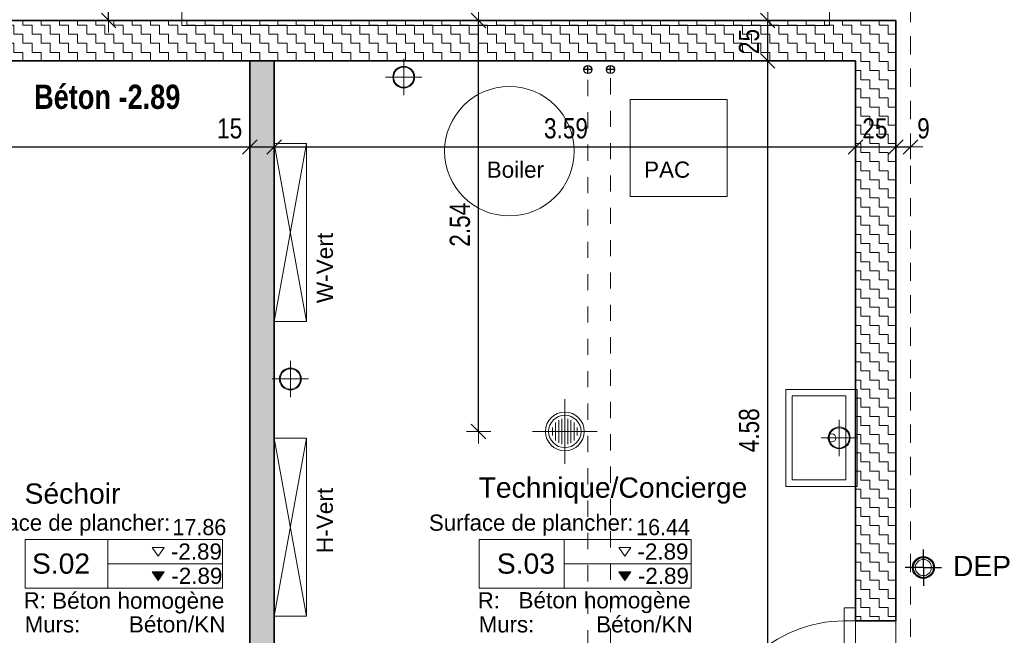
# Model space of a CAD drawing. Header units: metres. Extents: x -75 to 65, y -68 to 92.
# Tile 28 of 32: x 17.53 to 23.61, y 7.25 to 11.06. Entities that reach past the tile are written whole.
import ezdxf

# ---------------------------------------------------------------- set-up
doc = ezdxf.new("R2010")
doc.units = ezdxf.units.M
doc.header["$LTSCALE"] = 0.1
doc.header["$PDMODE"] = 65
for name, pattern in [('AUSGEZOGEN', [0]), ('STRICHLINIE2_S3', [0.25, 0.2, -0.05]), ('STRICHLINIE_S4', [0.275, 0.175, -0.05, 0, -0.05])]:
    doc.linetypes.add(name, pattern=pattern)
for name, color, linetype in [('XR$1$010 Fenêtres', 7, 'Continuous'), ('XR$1$010 Murs extérieurs', 7, 'Continuous'), ('XR$1$010 Murs extérieurs – Hachures des composants', 7, 'Continuous'), ('XR$1$015 Murs intérieurs', 7, 'Continuous'), ('XR$1$035 Dalles', 7, 'Continuous'), ('XR$1$060 Mobilier incorporé', 7, 'Continuous'), ('XR$1$065 Mobilier installé', 7, 'Continuous'), ('XR$1$080 Définition des locaux – Contour', 7, 'Continuous'), ('XR$1$255 Éléments graphiques du plan', 7, 'Continuous'), ('XR$2$080 Définition des locaux – Cadre de texte', 7, 'Continuous'), ('XR$2$080 Définition des locaux – Hachure', 7, 'Continuous'), ('XR$2$080 Définition des locaux – Texte', 7, 'Continuous'), ('XR$2$160 Annotations 1_50', 7, 'Continuous')]:
    doc.layers.add(name, color=color, linetype=linetype)
doc.layers.add('XR$2$STANDARD_1', color=7, linetype='Continuous', lineweight=25)
doc.styles.add('ARIAL', font='arial.ttf')
doc.dimstyles.new('DIMSTYLE_3', dxfattribs={"dimtxt": 0.125, "dimasz": 0.15, "dimexe": 0, "dimexo": 0, "dimgap": 0.0625, "dimtad": 2, "dimrnd": 0.005, "dimzin": 4, "dimdsep": 46, "dimtxsty": 'ARIAL', "dimblk1": 'ALL_ML_STRICH', "dimblk2": 'ALL_ML_STRICH', "dimsah": 1, "dimcen": 0, "dimclrd": 7, "dimclre": 7, "dimclrt": 7, "dimadec": 0, "dimazin": 0, "dimtfac": 1, "dimtdec": 0, "dimtix": 1, "dimtmove": 2, "dimatfit": 3, "dimfxl": 0, "dimtzin": 0, "dimlwd": 0, "dimlwe": 18, "dimarcsym": 0})
doc.dimstyles.new('DIMSTYLE_7', dxfattribs={"dimtxt": 0.125, "dimasz": 0.15, "dimexe": 0, "dimexo": 0, "dimgap": 0.0625, "dimtad": 2, "dimdec": 1, "dimlfac": 100, "dimrnd": 0.5, "dimzin": 4, "dimdsep": 46, "dimtxsty": 'ARIAL', "dimblk1": 'ALL_ML_STRICH', "dimblk2": 'ALL_ML_STRICH', "dimsah": 1, "dimcen": 0, "dimclrd": 7, "dimclre": 7, "dimclrt": 7, "dimadec": 0, "dimazin": 0, "dimtfac": 1, "dimtdec": 0, "dimtix": 1, "dimtmove": 2, "dimatfit": 3, "dimfxl": 0, "dimtvp": 1.2, "dimtzin": 0, "dimlwd": 0, "dimlwe": 18, "dimarcsym": 0})
pattern_1 = [(0, (0.1125, 0.1125), (0.05625, 0.05625), [0.05625, -0.05625]), (90, (0.1125, 0.1125), (-0.05625, 0.05625), [0.05625, -0.05625])]

# ---------------------------------------------------------------- blocks, each defined once
blk = doc.blocks.new('COMPLEXOBJECT_16')
at = {"layer": 'XR$1$065 Mobilier installé', "color": 7, "linetype": 'AUSGEZOGEN', "lineweight": 13, "transparency": 33554687}
for start, end in [(90, 270), (270, 90)]:
    blk.add_arc((23.1113, 7.6721), 0.05, start, end, dxfattribs=at)
blk = doc.blocks.new('ALL_ML_STRICH')
at = {"color": 0, "linetype": 'ByBlock', "lineweight": -2}
for p, q in [((0, -0.5), (0, 0.5)), ((-1, 0), (0.5, 0)), ((-0.3, -0.3), (0.3, 0.3))]:
    blk.add_line(p, q, dxfattribs=at)
blk = doc.blocks.new('*D40')
at = {"layer": 'DEFPOINTS', "color": 7, "linetype": 'AUSGEZOGEN', "lineweight": 18, "transparency": 16777216}
for p in [(18.0794, 16.1035), (18.0794, 11.0535), (18.0794, 11.0535)]:
    blk.add_point(p, dxfattribs=at)
at = {"layer": 'XR$2$STANDARD_1', "color": 7, "linetype": 'AUSGEZOGEN', "lineweight": -2, "transparency": 16777216}
for p, q in [((18.0794, 16.1035), (18.0794, 16.1035)), ((18.0794, 11.0535), (18.0794, 16.1035)), ((18.0794, 11.0535), (18.0794, 11.0535))]:
    blk.add_line(p, q, dxfattribs=at)
at = {"layer": 'XR$2$STANDARD_1', "color": 7, "linetype": 'AUSGEZOGEN', "lineweight": 18, "transparency": 16777216, "xscale": 0.15, "yscale": 0.15, "zscale": 0.15}
for p, rotation in [((18.0794, 16.1035), 90), ((18.0794, 11.0535), 270)]:
    blk.add_blockref('ALL_ML_STRICH', p, dxfattribs=dict(at, rotation=rotation))
at = {"layer": 'XR$2$STANDARD_1', "color": 7, "linetype": 'AUSGEZOGEN', "lineweight": 18, "transparency": 16777216, "insert": (17.9647, 13.5854), "char_height": 0.125, "width": 0.4, "attachment_point": 5, "rotation": 90, "style": 'ARIAL'}
blk.add_mtext('\\W0.80;\\A1;{\\A1;{5.05\\H0.082500;\\S^ ;}}', dxfattribs=at)
blk = doc.blocks.new('*D74')
at = {"layer": 'DEFPOINTS', "color": 7, "linetype": 'AUSGEZOGEN', "lineweight": 18, "transparency": 16777216}
for p in [(20.329, 11.0535), (20.265, 8.5135), (20.364, 8.5135)]:
    blk.add_point(p, dxfattribs=at)
at = {"layer": 'XR$2$STANDARD_1', "color": 7, "linetype": 'AUSGEZOGEN', "lineweight": -2, "transparency": 16777216}
for p, q in [((20.364, 11.0535), (20.364, 11.0535)), ((20.364, 8.5135), (20.364, 11.0535)), ((20.364, 8.5135), (20.364, 8.5135))]:
    blk.add_line(p, q, dxfattribs=at)
at = {"layer": 'XR$2$STANDARD_1', "color": 7, "linetype": 'AUSGEZOGEN', "lineweight": 18, "transparency": 16777216, "xscale": 0.15, "yscale": 0.15, "zscale": 0.15}
for p, rotation in [((20.364, 11.0535), 90), ((20.364, 8.5135), 270)]:
    blk.add_blockref('ALL_ML_STRICH', p, dxfattribs=dict(at, rotation=rotation))
at = {"layer": 'XR$2$STANDARD_1', "color": 7, "linetype": 'AUSGEZOGEN', "lineweight": 18, "transparency": 16777216, "insert": (20.2493, 9.7909), "char_height": 0.125, "width": 0.4, "attachment_point": 5, "rotation": 90, "style": 'ARIAL'}
blk.add_mtext('\\W0.80;\\A1;{\\A1;{2.54\\H0.082500;\\S^ ;}}', dxfattribs=at)
blk = doc.blocks.new('*D111')
at = {"layer": 'DEFPOINTS', "color": 7, "linetype": 'AUSGEZOGEN', "lineweight": 18, "transparency": 16777216}
for p in [(15.0518, 10.28), (15.0518, 10.2717), (18.9518, 9.9746)]:
    blk.add_point(p, dxfattribs=at)
at = {"layer": 'XR$2$STANDARD_1', "color": 7, "linetype": 'AUSGEZOGEN', "lineweight": -2, "transparency": 16777216}
for p, q in [((15.0518, 10.2717), (15.0518, 10.2717)), ((15.0518, 10.2717), (18.9518, 10.2717)), ((18.9518, 10.2717), (18.9518, 10.2717))]:
    blk.add_line(p, q, dxfattribs=at)
at = {"layer": 'XR$2$STANDARD_1', "color": 7, "linetype": 'AUSGEZOGEN', "lineweight": 18, "transparency": 16777216, "xscale": 0.15, "yscale": 0.15, "zscale": 0.15, "rotation": 180}
blk.add_blockref('ALL_ML_STRICH', (15.0518, 10.2717), dxfattribs=at)
at = {"layer": 'XR$2$STANDARD_1', "color": 7, "linetype": 'AUSGEZOGEN', "lineweight": 18, "transparency": 16777216, "xscale": 0.15, "yscale": 0.15, "zscale": 0.15}
blk.add_blockref('ALL_ML_STRICH', (18.9518, 10.2717), dxfattribs=at)
at = {"layer": 'XR$2$STANDARD_1', "color": 7, "linetype": 'AUSGEZOGEN', "lineweight": 18, "transparency": 16777216, "insert": (17.0092, 10.3864), "char_height": 0.125, "width": 0.4, "attachment_point": 5, "style": 'ARIAL'}
blk.add_mtext('\\W0.80;\\A1;{\\A1;{3.90\\H0.082500;\\S^ ;}}', dxfattribs=at)
blk = doc.blocks.new('*D112')
at = {"layer": 'DEFPOINTS', "color": 7, "linetype": 'AUSGEZOGEN', "lineweight": 18, "transparency": 16777216}
for p in [(19.1018, 10.4322), (18.9518, 10.2717), (18.9518, 9.9746)]:
    blk.add_point(p, dxfattribs=at)
at = {"layer": 'XR$2$STANDARD_1', "color": 7, "linetype": 'AUSGEZOGEN', "lineweight": -2, "transparency": 16777216}
for p, q in [((18.9518, 10.2717), (18.9518, 10.2717)), ((18.9518, 10.2717), (19.1018, 10.2717)), ((19.1018, 10.2717), (19.1018, 10.2717))]:
    blk.add_line(p, q, dxfattribs=at)
at = {"layer": 'XR$2$STANDARD_1', "color": 7, "linetype": 'AUSGEZOGEN', "lineweight": 18, "transparency": 16777216, "xscale": 0.15, "yscale": 0.15, "zscale": 0.15, "rotation": 180}
blk.add_blockref('ALL_ML_STRICH', (18.9518, 10.2717), dxfattribs=at)
at = {"layer": 'XR$2$STANDARD_1', "color": 7, "linetype": 'AUSGEZOGEN', "lineweight": 18, "transparency": 16777216, "xscale": 0.15, "yscale": 0.15, "zscale": 0.15}
blk.add_blockref('ALL_ML_STRICH', (19.1018, 10.2717), dxfattribs=at)
at = {"layer": 'XR$2$STANDARD_1', "color": 7, "linetype": 'AUSGEZOGEN', "lineweight": 18, "transparency": 16777216, "insert": (18.827, 10.3863), "char_height": 0.125, "width": 0.4, "attachment_point": 5, "style": 'ARIAL'}
blk.add_mtext('\\W0.80;\\A1;{\\A1;{15\\H0.082500;\\S^ ;}}', dxfattribs=at)
blk = doc.blocks.new('*D113')
at = {"layer": 'DEFPOINTS', "color": 7, "linetype": 'AUSGEZOGEN', "lineweight": 18, "transparency": 16777216}
for p in [(22.6918, 10.5161), (19.1018, 10.4322), (19.1018, 10.2717)]:
    blk.add_point(p, dxfattribs=at)
at = {"layer": 'XR$2$STANDARD_1', "color": 7, "linetype": 'AUSGEZOGEN', "lineweight": -2, "transparency": 16777216}
for p, q in [((19.1018, 10.2717), (19.1018, 10.2717)), ((19.1018, 10.2717), (22.6918, 10.2717)), ((22.6918, 10.2717), (22.6918, 10.2717))]:
    blk.add_line(p, q, dxfattribs=at)
at = {"layer": 'XR$2$STANDARD_1', "color": 7, "linetype": 'AUSGEZOGEN', "lineweight": 18, "transparency": 16777216, "xscale": 0.15, "yscale": 0.15, "zscale": 0.15, "rotation": 180}
blk.add_blockref('ALL_ML_STRICH', (19.1018, 10.2717), dxfattribs=at)
at = {"layer": 'XR$2$STANDARD_1', "color": 7, "linetype": 'AUSGEZOGEN', "lineweight": 18, "transparency": 16777216, "xscale": 0.15, "yscale": 0.15, "zscale": 0.15}
blk.add_blockref('ALL_ML_STRICH', (22.6918, 10.2717), dxfattribs=at)
at = {"layer": 'XR$2$STANDARD_1', "color": 7, "linetype": 'AUSGEZOGEN', "lineweight": 18, "transparency": 16777216, "insert": (20.9039, 10.3864), "char_height": 0.125, "width": 0.4, "attachment_point": 5, "style": 'ARIAL'}
blk.add_mtext('\\W0.80;\\A1;{\\A1;{3.59\\H0.082500;\\S^ ;}}', dxfattribs=at)
blk = doc.blocks.new('*D114')
at = {"layer": 'DEFPOINTS', "color": 7, "linetype": 'AUSGEZOGEN', "lineweight": 18, "transparency": 16777216}
for p in [(22.9418, 10.591), (22.6918, 10.5161), (22.6918, 10.2717)]:
    blk.add_point(p, dxfattribs=at)
at = {"layer": 'XR$2$STANDARD_1', "color": 7, "linetype": 'AUSGEZOGEN', "lineweight": -2, "transparency": 16777216}
for p, q in [((22.6918, 10.2717), (22.6918, 10.2717)), ((22.6918, 10.2717), (22.9418, 10.2717)), ((22.9418, 10.2717), (22.9418, 10.2717))]:
    blk.add_line(p, q, dxfattribs=at)
at = {"layer": 'XR$2$STANDARD_1', "color": 7, "linetype": 'AUSGEZOGEN', "lineweight": 18, "transparency": 16777216, "xscale": 0.15, "yscale": 0.15, "zscale": 0.15, "rotation": 180}
blk.add_blockref('ALL_ML_STRICH', (22.6918, 10.2717), dxfattribs=at)
at = {"layer": 'XR$2$STANDARD_1', "color": 7, "linetype": 'AUSGEZOGEN', "lineweight": 18, "transparency": 16777216, "xscale": 0.15, "yscale": 0.15, "zscale": 0.15}
blk.add_blockref('ALL_ML_STRICH', (22.9418, 10.2717), dxfattribs=at)
at = {"layer": 'XR$2$STANDARD_1', "color": 7, "linetype": 'AUSGEZOGEN', "lineweight": 18, "transparency": 16777216, "insert": (22.8119, 10.3863), "char_height": 0.125, "width": 0.4, "attachment_point": 5, "style": 'ARIAL'}
blk.add_mtext('\\W0.80;\\A1;{\\A1;{25\\H0.082500;\\S^ ;}}', dxfattribs=at)
blk = doc.blocks.new('*D115')
at = {"layer": 'DEFPOINTS', "color": 7, "linetype": 'AUSGEZOGEN', "lineweight": 18, "transparency": 16777216}
for p in [(22.9418, 10.591), (23.0318, 10.6384), (22.9418, 10.2717)]:
    blk.add_point(p, dxfattribs=at)
at = {"layer": 'XR$2$STANDARD_1', "color": 7, "linetype": 'AUSGEZOGEN', "lineweight": -2, "transparency": 16777216}
for p, q in [((22.9418, 10.2717), (22.9418, 10.2717)), ((22.9418, 10.2717), (23.0318, 10.2717)), ((23.0318, 10.2717), (23.0318, 10.2717))]:
    blk.add_line(p, q, dxfattribs=at)
at = {"layer": 'XR$2$STANDARD_1', "color": 7, "linetype": 'AUSGEZOGEN', "lineweight": 18, "transparency": 16777216, "xscale": 0.15, "yscale": 0.15, "zscale": 0.15, "rotation": 180}
blk.add_blockref('ALL_ML_STRICH', (22.9418, 10.2717), dxfattribs=at)
at = {"layer": 'XR$2$STANDARD_1', "color": 7, "linetype": 'AUSGEZOGEN', "lineweight": 18, "transparency": 16777216, "xscale": 0.15, "yscale": 0.15, "zscale": 0.15}
blk.add_blockref('ALL_ML_STRICH', (23.0318, 10.2717), dxfattribs=at)
at = {"layer": 'XR$2$STANDARD_1', "color": 7, "linetype": 'AUSGEZOGEN', "lineweight": 18, "transparency": 16777216, "insert": (23.1118, 10.3863), "char_height": 0.125, "width": 0.3, "attachment_point": 5, "style": 'ARIAL'}
blk.add_mtext('\\W0.80;\\A1;{\\A1;{9\\H0.082500;\\S^ ;}}', dxfattribs=at)
blk = doc.blocks.new('*D149')
at = {"layer": 'DEFPOINTS', "color": 7, "linetype": 'AUSGEZOGEN', "lineweight": 18, "transparency": 16777216}
for p in [(22.1496, 10.8035), (22.1496, 6.2235), (22.1496, 6.2235)]:
    blk.add_point(p, dxfattribs=at)
at = {"layer": 'XR$2$STANDARD_1', "color": 7, "linetype": 'AUSGEZOGEN', "lineweight": -2, "transparency": 16777216}
for p, q in [((22.1496, 10.8035), (22.1496, 10.8035)), ((22.1496, 6.2235), (22.1496, 10.8035)), ((22.1496, 6.2235), (22.1496, 6.2235))]:
    blk.add_line(p, q, dxfattribs=at)
at = {"layer": 'XR$2$STANDARD_1', "color": 7, "linetype": 'AUSGEZOGEN', "lineweight": 18, "transparency": 16777216, "xscale": 0.15, "yscale": 0.15, "zscale": 0.15}
for p, rotation in [((22.1496, 10.8035), 90), ((22.1496, 6.2235), 270)]:
    blk.add_blockref('ALL_ML_STRICH', p, dxfattribs=dict(at, rotation=rotation))
at = {"layer": 'XR$2$STANDARD_1', "color": 7, "linetype": 'AUSGEZOGEN', "lineweight": 18, "transparency": 16777216, "insert": (22.035, 8.5206), "char_height": 0.125, "width": 0.4, "attachment_point": 5, "rotation": 90, "style": 'ARIAL'}
blk.add_mtext('\\W0.80;\\A1;{\\A1;{4.58\\H0.082500;\\S^ ;}}', dxfattribs=at)
blk = doc.blocks.new('*D150')
at = {"layer": 'DEFPOINTS', "color": 7, "linetype": 'AUSGEZOGEN', "lineweight": 18, "transparency": 16777216}
for p in [(22.1496, 11.0535), (22.1496, 10.8035), (22.1496, 10.8035)]:
    blk.add_point(p, dxfattribs=at)
at = {"layer": 'XR$2$STANDARD_1', "color": 7, "linetype": 'AUSGEZOGEN', "lineweight": -2, "transparency": 16777216}
for p, q in [((22.1496, 11.0535), (22.1496, 11.0535)), ((22.1496, 10.8035), (22.1496, 11.0535)), ((22.1496, 10.8035), (22.1496, 10.8035))]:
    blk.add_line(p, q, dxfattribs=at)
at = {"layer": 'XR$2$STANDARD_1', "color": 7, "linetype": 'AUSGEZOGEN', "lineweight": 18, "transparency": 16777216, "xscale": 0.15, "yscale": 0.15, "zscale": 0.15}
for p, rotation in [((22.1496, 11.0535), 90), ((22.1496, 10.8035), 270)]:
    blk.add_blockref('ALL_ML_STRICH', p, dxfattribs=dict(at, rotation=rotation))
at = {"layer": 'XR$2$STANDARD_1', "color": 7, "linetype": 'AUSGEZOGEN', "lineweight": 18, "transparency": 16777216, "insert": (22.035, 10.9236), "char_height": 0.125, "width": 0.4, "attachment_point": 5, "rotation": 90, "style": 'ARIAL'}
blk.add_mtext('\\W0.80;\\A1;{\\A1;{25\\H0.082500;\\S^ ;}}', dxfattribs=at)

msp = doc.modelspace()

# ---------------------------------------------------------------- hatches: boundary and pattern name
at = {"layer": 'XR$1$010 Murs extérieurs – Hachures des composants', "linetype": 'AUSGEZOGEN', "lineweight": 13, "transparency": 33554687}
h = msp.add_hatch(dxfattribs=at)
h.set_pattern_fill('MUSTER', scale=0.05625, style=0, pattern_type=2)
h.set_pattern_definition(pattern_1)
h.paths.add_polyline_path([(17.3518, 11.0535), (17.3518, 10.8035), (22.6918, 10.8035), (22.6918, 11.0535)], flags=0)
h = msp.add_hatch(dxfattribs=at)
h.set_pattern_fill('MUSTER', scale=0.05625, style=0, pattern_type=2)
h.set_pattern_definition(pattern_1)
h.paths.add_polyline_path([(22.6918, 10.8035), (22.9418, 11.0535), (22.6918, 11.0535)], flags=0)
h = msp.add_hatch(dxfattribs=at)
h.set_pattern_fill('MUSTER', scale=0.05625, style=0, pattern_type=2)
h.set_pattern_definition(pattern_1)
h.paths.add_polyline_path([(22.6918, 10.8035), (22.9418, 10.8035), (22.9418, 11.0535)], flags=0)
h = msp.add_hatch(dxfattribs=at)
h.set_pattern_fill('MUSTER', scale=0.0375, angle=90, style=0, pattern_type=2)
h.set_pattern_definition([(90, (-0.075, 0.075), (-0.0375, 0.0375), [0.0375, -0.0375]), (180, (-0.075, 0.075), (-0.0375, -0.0375), [0.0375, -0.0375])])
h.paths.add_polyline_path([(18.9518, 10.8035), (18.9518, 6.2235), (19.1018, 6.2235), (19.1018, 10.8035)], flags=0)
h = msp.add_hatch(dxfattribs=at)
h.set_pattern_fill('MUSTER', scale=0.05625, style=0, pattern_type=2)
h.set_pattern_definition(pattern_1)
h.paths.add_polyline_path([(22.6918, 10.8035), (22.6918, 7.3424), (22.9418, 7.3424), (22.9418, 10.8035)], flags=0)
at = {"layer": 'XR$2$080 Définition des locaux – Hachure', "linetype": 'AUSGEZOGEN', "lineweight": 13, "true_color": 0x000000, "transparency": 33554687}
for points in [[(18.3859, 7.5931), (18.4234, 7.6462), (18.3484, 7.6462)], [(21.2671, 7.5931), (21.3046, 7.6462), (21.2296, 7.6462)]]:
    msp.add_hatch(color=18, dxfattribs=at).paths.add_polyline_path(points)

# ---------------------------------------------------------------- linework, layer by layer
at = {"layer": 'XR$1$010 Fenêtres', "color": 7, "linetype": 'AUSGEZOGEN', "lineweight": 13, "transparency": 33554687}
for p, q in [((22.6218, 7.4224), (22.6218, 7.3424)), ((22.6918, 7.4224), (22.6218, 7.4224)), ((22.6918, 7.3424), (22.6918, 7.4224)), ((22.6918, 7.3424), (22.6918, 7.4224)), ((22.6918, 7.3424), (22.6918, 7.4224)), ((22.6218, 7.3424), (22.6918, 7.3424)), ((22.6218, 7.3424), (22.6218, 6.5424)), ((22.6918, 6.5424), (22.6918, 7.3424)), ((22.9418, 7.3424), (22.6918, 7.3424)), ((22.9418, 7.3424), (22.9418, 6.5424))]:
    msp.add_line(p, q, dxfattribs=at)
msp.add_arc((22.6218, 6.5424), 0.8, 90, 135, dxfattribs=at)
at = {"layer": 'XR$1$010 Murs extérieurs', "color": 7, "linetype": 'AUSGEZOGEN', "lineweight": 35, "transparency": 33554687}
for p, q in [((22.9418, 11.0535), (17.3518, 11.0535)), ((22.9418, 11.0535), (22.9418, 10.8035)), ((17.3518, 10.8035), (22.6918, 10.8035)), ((18.9518, 10.8035), (18.9518, 6.2235)), ((19.1018, 10.8035), (18.9518, 10.8035)), ((19.1018, 6.2235), (19.1018, 10.8035)), ((22.6918, 10.8035), (22.6918, 7.3424)), ((22.9418, 7.3424), (22.9418, 10.8035)), ((22.6918, 7.3424), (22.6918, 7.4224)), ((22.9418, 7.3424), (22.6918, 7.3424))]:
    msp.add_line(p, q, dxfattribs=at)
at = {"layer": 'XR$1$015 Murs intérieurs', "color": 7, "linetype": 'STRICHLINIE_S4', "lineweight": 13, "transparency": 33554687}
msp.add_line((23.0318, 11.1435), (23.0318, -4.0565), dxfattribs=at)
at = {"layer": 'XR$1$035 Dalles', "color": 7, "linetype": 'AUSGEZOGEN', "lineweight": 18, "transparency": 33554687}
for p, q in [((18.5318, 16.1435), (18.5318, 11.0235)), ((22.5318, 11.0235), (22.5318, 13.6475)), ((22.9418, 11.0535), (1.9918, 11.0535)), ((18.5318, 11.0235), (22.5318, 11.0235)), ((22.9418, 4.2035), (22.9418, 11.0535))]:
    msp.add_line(p, q, dxfattribs=at)
at = {"layer": 'XR$1$035 Dalles', "color": 30, "linetype": 'AUSGEZOGEN', "lineweight": 25, "transparency": 33554687}
for p, q in [((21.039, 10.7251), (21.039, 10.7751)), ((21.179, 10.7251), (21.179, 10.7751)), ((21.064, 10.7501), (21.014, 10.7501)), ((21.204, 10.7501), (21.154, 10.7501))]:
    msp.add_line(p, q, dxfattribs=at)
at = {"layer": 'XR$1$035 Dalles', "color": 30, "linetype": 'STRICHLINIE2_S3', "lineweight": 13, "transparency": 33554687}
for p, q in [((21.039, 6.1861), (21.039, 10.7501)), ((21.179, 6.1961), (21.179, 10.7501))]:
    msp.add_line(p, q, dxfattribs=at)
at = {"layer": 'XR$1$035 Dalles', "color": 30, "linetype": 'AUSGEZOGEN', "lineweight": 25, "transparency": 33554687}
for centre in [(21.039, 10.7501), (21.179, 10.7501)]:
    msp.add_circle(centre, 0.025, dxfattribs=at)
at = {"layer": 'XR$1$060 Mobilier incorporé', "color": 14, "linetype": 'AUSGEZOGEN', "lineweight": 13, "transparency": 33554687}
for p, q in [((19.9018, 10.7035), (19.9018, 10.816)), ((19.9018, 10.7035), (19.7893, 10.7035)), ((19.9018, 10.7035), (19.9018, 10.591)), ((19.9018, 10.7035), (20.0143, 10.7035)), ((19.2018, 8.8378), (19.2018, 8.9503)), ((19.2018, 8.8378), (19.0893, 8.8378)), ((19.2018, 8.8378), (19.2018, 8.7253)), ((19.2018, 8.8378), (19.3143, 8.8378)), ((20.8968, 8.5135), (20.8968, 8.7135)), ((20.8588, 8.5839), (20.8588, 8.4431)), ((20.8778, 8.5912), (20.8778, 8.4358)), ((20.8968, 8.5935), (20.8968, 8.4335)), ((20.9158, 8.5912), (20.9158, 8.4358)), ((20.9348, 8.5839), (20.9348, 8.4431)), ((22.5918, 8.4735), (22.5918, 8.586)), ((20.8968, 8.5135), (20.6968, 8.5135)), ((20.8208, 8.5385), (20.8208, 8.4885)), ((20.8398, 8.5697), (20.8398, 8.4574)), ((20.8968, 8.5135), (21.0968, 8.5135)), ((20.8968, 8.5135), (20.8968, 8.3135)), ((20.9538, 8.5697), (20.9538, 8.4574)), ((20.9728, 8.5385), (20.9728, 8.4885)), ((22.5918, 8.4735), (22.4793, 8.4735)), ((22.5918, 8.4735), (22.5918, 8.361)), ((22.5918, 8.4735), (22.7043, 8.4735))]:
    msp.add_line(p, q, dxfattribs=at)
at = {"layer": 'XR$1$060 Mobilier incorporé', "color": 7, "linetype": 'AUSGEZOGEN', "lineweight": 13, "transparency": 33554687}
for p, q in [((22.2618, 8.7735), (22.2618, 8.1735)), ((22.7018, 8.7735), (22.2618, 8.7735)), ((22.6918, 8.7735), (22.6918, 8.1735)), ((22.7018, 8.1735), (22.7018, 8.7735)), ((22.3018, 8.7335), (22.3018, 8.2135)), ((22.6318, 8.7335), (22.3018, 8.7335)), ((22.6318, 8.2135), (22.6318, 8.7335)), ((22.3018, 8.2135), (22.6318, 8.2135)), ((22.2618, 8.1735), (22.7018, 8.1735))]:
    msp.add_line(p, q, dxfattribs=at)
at = {"layer": 'XR$1$060 Mobilier incorporé', "color": 172, "linetype": 'AUSGEZOGEN', "lineweight": 25, "transparency": 33554687}
for q in [(23.1113, 7.7846), (22.9988, 7.6721), (23.1113, 7.5596), (23.2238, 7.6721)]:
    msp.add_line((23.1113, 7.6721), q, dxfattribs=at)
at = {"layer": 'XR$1$060 Mobilier incorporé', "color": 14, "linetype": 'AUSGEZOGEN', "lineweight": 13, "transparency": 33554687}
for centre, radius in [((19.9018, 10.7035), 0.0675), ((19.9018, 10.7035), 0.0625), ((19.2018, 8.8378), 0.0675), ((19.2018, 8.8378), 0.0625), ((20.8968, 8.5135), 0.12), ((20.8968, 8.5135), 0.1), ((22.5918, 8.4735), 0.0675), ((22.5918, 8.4735), 0.0625)]:
    msp.add_circle(centre, radius, dxfattribs=at)
at = {"layer": 'XR$1$060 Mobilier incorporé', "color": 7, "linetype": 'AUSGEZOGEN', "lineweight": 13, "transparency": 33554687}
msp.add_circle((22.5459, 8.4735), 0.025, dxfattribs=at)
at = {"layer": 'XR$1$060 Mobilier incorporé', "color": 172, "linetype": 'AUSGEZOGEN', "lineweight": 25, "transparency": 33554687}
for radius in [0.0675, 0.0625]:
    msp.add_circle((23.1113, 7.6721), radius, dxfattribs=at)
at = {"layer": 'XR$1$065 Mobilier installé', "color": 203, "linetype": 'AUSGEZOGEN', "lineweight": 13, "transparency": 33554687}
for p, q in [((21.2999, 10.5661), (21.2999, 9.9661)), ((21.8999, 10.5661), (21.2999, 10.5661)), ((21.8999, 9.9661), (21.8999, 10.5661)), ((21.2999, 9.9661), (21.8999, 9.9661)), ((19.3018, 8.4726), (19.1018, 8.4726)), ((19.1018, 8.4726), (19.1018, 7.3726)), ((19.3018, 7.3726), (19.1018, 8.4726)), ((19.3018, 8.4726), (19.1018, 7.3726)), ((19.3018, 7.3726), (19.3018, 8.4726)), ((19.1018, 7.3726), (19.3018, 7.3726))]:
    msp.add_line(p, q, dxfattribs=at)
at = {"layer": 'XR$1$065 Mobilier installé', "color": 124, "linetype": 'AUSGEZOGEN', "lineweight": 13, "transparency": 33554687}
for p, q in [((19.1018, 10.2927), (19.1018, 9.1927)), ((19.3018, 10.2927), (19.1018, 10.2927)), ((19.1018, 10.2927), (19.3018, 9.1927)), ((19.1018, 9.1927), (19.3018, 10.2927)), ((19.3018, 9.1927), (19.3018, 10.2927)), ((19.1018, 9.1927), (19.3018, 9.1927))]:
    msp.add_line(p, q, dxfattribs=at)
at = {"layer": 'XR$1$065 Mobilier installé', "color": 203, "linetype": 'AUSGEZOGEN', "lineweight": 13, "transparency": 33554687}
msp.add_circle((20.5544, 10.2456), 0.4, dxfattribs=at)
at = {"layer": 'XR$1$080 Définition des locaux – Contour', "color": 51, "linetype": 'AUSGEZOGEN', "lineweight": 13, "transparency": 33554687}
for p, q in [((18.9518, 10.8035), (15.0518, 10.8035)), ((18.9518, 6.2235), (18.9518, 10.8035)), ((22.6918, 10.8035), (19.1018, 10.8035)), ((19.1018, 10.8035), (19.1018, 6.2235)), ((22.6918, 6.2235), (22.6918, 10.8035))]:
    msp.add_line(p, q, dxfattribs=at)
at = {"layer": 'XR$1$255 Éléments graphiques du plan', "color": 1, "linetype": 'STRICHLINIE_S4', "lineweight": 18, "transparency": 33554687}
msp.add_line((23.0318, 11.156), (23.0318, -6.6579), dxfattribs=at)
at = {"layer": 'XR$2$080 Définition des locaux – Cadre de texte', "color": 7, "linetype": 'AUSGEZOGEN', "lineweight": 13, "transparency": 33554687}
for p, q in [((17.5635, 7.8446), (18.7833, 7.8446)), ((17.5635, 7.5446), (17.5635, 7.8446)), ((18.0741, 7.8446), (18.0741, 7.5446)), ((18.7833, 7.8446), (18.7833, 7.5446)), ((20.3675, 7.8446), (21.6765, 7.8446)), ((20.3675, 7.5446), (20.3675, 7.8446)), ((20.8936, 7.8446), (20.8936, 7.5446)), ((21.6765, 7.8446), (21.6765, 7.5446)), ((18.4234, 7.7962), (18.3484, 7.7962)), ((18.3484, 7.7962), (18.3859, 7.7431)), ((18.3859, 7.7431), (18.4234, 7.7962)), ((21.3046, 7.7962), (21.2296, 7.7962)), ((21.2296, 7.7962), (21.2671, 7.7431)), ((21.2671, 7.7431), (21.3046, 7.7962)), ((18.0741, 7.6946), (18.7833, 7.6946)), ((20.8936, 7.6946), (21.6765, 7.6946)), ((18.4234, 7.6462), (18.3484, 7.6462)), ((18.3484, 7.6462), (18.3859, 7.5931)), ((18.3859, 7.5931), (18.4234, 7.6462)), ((21.3046, 7.6462), (21.2296, 7.6462)), ((21.2296, 7.6462), (21.2671, 7.5931)), ((21.2671, 7.5931), (21.3046, 7.6462)), ((18.7833, 7.5446), (17.5635, 7.5446)), ((21.6765, 7.5446), (20.3675, 7.5446))]:
    msp.add_line(p, q, dxfattribs=at)

# ---------------------------------------------------------------- block references
at = {"layer": 'XR$1$065 Mobilier installé', "color": 7, "linetype": 'AUSGEZOGEN', "lineweight": 13, "transparency": 33554687}
msp.add_blockref('COMPLEXOBJECT_16', (0, 0), dxfattribs=at)

# ---------------------------------------------------------------- texts
at = {"layer": 'XR$2$080 Définition des locaux – Texte', "color": 7, "linetype": 'AUSGEZOGEN', "transparency": 33554687, "attachment_point": 7, "style": 'ARIAL'}
for s, insert, char_height, width in [('Séchoir', (17.5604, 8.0652), 0.125, 0.793932), ('Technique/Concierge', (20.3643, 8.0662), 0.125, 1.466937), ('{\\W0.98;Surface de plancher:}', (17.1971, 7.8697), 0.1, 1.252405), ('{\\W0.98;Surface de plancher:}', (20.0578, 7.8697), 0.1, 1.252405), ('\\W0.95;17.86', (18.474, 7.8709), 0.1, 0.388705), ('\\W0.95;16.44', (21.3374, 7.8709), 0.1, 0.388705), ('S.02', (17.606, 7.6325), 0.125, 0.433411), ('\\W0.99;-2.89', (18.4641, 7.7198), 0.1, 0.366362), ('S.03', (20.4771, 7.6325), 0.125, 0.433411), ('\\W0.99;-2.89', (21.3454, 7.7198), 0.1, 0.366362), (' Béton homogène', (17.691, 7.3877), 0.1, 1.098307), ('\\W0.99;-2.89', (18.4668, 7.5697), 0.1, 0.366362), (' Béton homogène', (20.5713, 7.39), 0.1, 1.105007), ('\\W0.99;-2.89', (21.3481, 7.5697), 0.1, 0.366362), ('{\\W0.98;R:}', (17.5551, 7.4197), 0.1, 0.179207), ('{\\W0.98;R:}', (20.3591, 7.4197), 0.1, 0.179207), ('Béton/KN', (18.2038, 7.2697), 0.1, 0.650092), ('Béton/KN', (21.0895, 7.2697), 0.1, 0.590548), ('{\\W0.98;Murs:}', (17.5618, 7.2697), 0.1, 0.217196), ('{\\W0.98;Murs:}', (20.3658, 7.2697), 0.1, 0.217196)]:
    msp.add_mtext(s, dxfattribs=dict(at, insert=insert, char_height=char_height, width=width))
at = {"layer": 'XR$2$160 Annotations 1_50', "color": 7, "linetype": 'AUSGEZOGEN', "transparency": 33554687, "attachment_point": 7, "style": 'ARIAL'}
for s, insert, char_height, width in [('{\\W0.99;Boiler}', (20.4148, 10.0802), 0.1, 0.219297), ('{\\W0.99;PAC}', (21.3865, 10.0802), 0.1, 0.274691), ('DEP', (23.2936, 7.6192), 0.125, 0.353962)]:
    msp.add_mtext(s, dxfattribs=dict(at, insert=insert, char_height=char_height, width=width))
at = {"layer": 'XR$2$160 Annotations 1_50', "color": 7, "linetype": 'AUSGEZOGEN', "transparency": 33554687, "char_height": 0.1, "attachment_point": 7, "rotation": 90, "style": 'ARIAL'}
for s, insert, width in [('\\W1.00;W-Vert', (19.4656, 9.3062), 0.484908), ('\\W1.00;H-Vert', (19.4656, 7.7612), 0.455025)]:
    msp.add_mtext(s, dxfattribs=dict(at, insert=insert, width=width))
at = {"layer": 'XR$2$STANDARD_1', "color": 7, "linetype": 'AUSGEZOGEN', "lineweight": 13, "transparency": 33554687, "insert": (17.6191, 10.5048), "char_height": 0.15, "width": 0.968647, "attachment_point": 7, "style": 'ARIAL'}
msp.add_mtext('\\A1;{\\fArial|b1|i0|c162|p34;\\W0.8;Béton -2.89}', dxfattribs=at)

# ---------------------------------------------------------------- dimensions: what is measured, and where the dimension line sits
at = {"layer": 'XR$2$STANDARD_1', "color": 7, "linetype": 'AUSGEZOGEN', "lineweight": 18, "transparency": 33554687}
for base, p1, p2, dimstyle, picture, middle in [((18.0794, 16.1035), (18.0794, 11.0535), (18.0794, 16.1035), 'DIMSTYLE_3', '*D40', (17.9647, 13.5854)), ((20.364, 11.0535), (20.364, 8.5135), (20.364, 11.0535), 'DIMSTYLE_3', '*D74', (20.2493, 9.7909)), ((22.1496, 11.0535), (22.1496, 10.8035), (22.1496, 11.0535), 'DIMSTYLE_7', '*D150', (22.035, 10.9236)), ((22.1496, 10.8035), (22.1496, 6.2235), (22.1496, 10.8035), 'DIMSTYLE_3', '*D149', (22.035, 8.5206))]:
    dim = msp.add_linear_dim(base=base, p1=p1, p2=p2, angle=90, dimstyle=dimstyle, override={"dimpost": '<>', "dimclrd": 7, "dimclre": 7, "dimclrt": 7, "dimlwd": 0, "dimlwe": 18}, dxfattribs=at)
    dim.commit()
    dim.dimension.update_dxf_attribs({"geometry": picture, "text_midpoint": middle, "dimtype": 160})
for base, p1, p2, dimstyle, picture, middle in [((22.9418, 10.2717), (22.6918, 10.2717), (22.9418, 10.2717), 'DIMSTYLE_7', '*D114', (22.8119, 10.3863)), ((23.0318, 10.2717), (22.9418, 10.2717), (23.0318, 10.2717), 'DIMSTYLE_7', '*D115', (23.1118, 10.3863)), ((18.9518, 10.2717), (15.0518, 10.2717), (18.9518, 10.2717), 'DIMSTYLE_3', '*D111', (17.0092, 10.3864)), ((19.1018, 10.2717), (18.9518, 10.2717), (19.1018, 10.2717), 'DIMSTYLE_7', '*D112', (18.827, 10.3863)), ((22.6918, 10.2717), (19.1018, 10.2717), (22.6918, 10.2717), 'DIMSTYLE_3', '*D113', (20.9039, 10.3864))]:
    dim = msp.add_linear_dim(base=base, p1=p1, p2=p2, dimstyle=dimstyle, override={"dimpost": '<>', "dimclrd": 7, "dimclre": 7, "dimclrt": 7, "dimlwd": 0, "dimlwe": 18}, dxfattribs=at)
    dim.commit()
    dim.dimension.update_dxf_attribs({"geometry": picture, "text_midpoint": middle, "dimtype": 160})

doc.saveas('drawing.dxf')
